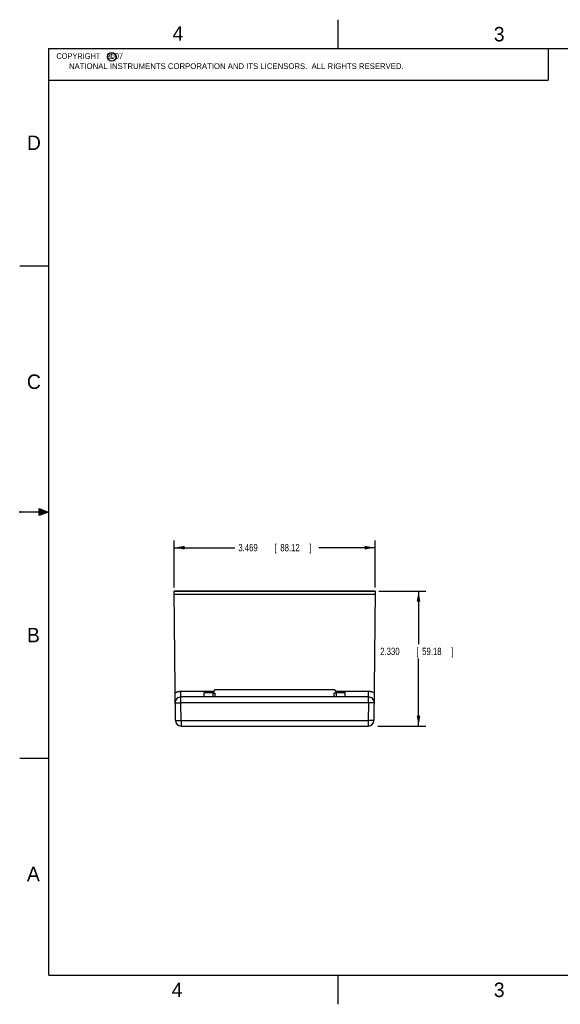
# Model space of a CAD drawing. Header units: inches. Extents: x 0 to 22, y 0 to 17.
# Tile 1 of 30: x 0 to 9.3, y 0 to 17. Entities that reach past the tile are written whole.
import ezdxf

# ---------------------------------------------------------------- set-up
doc = ezdxf.new("R2010")
doc.units = ezdxf.units.IN
doc.header["$LTSCALE"] = 1.21
doc.header["$MEASUREMENT"] = 0
doc.layers.get('0').update_dxf_attribs({"linetype": 'CONTINUOUS'})
doc.layers.add('DIMENSIONS', color=7, linetype='CONTINUOUS')
doc.styles.get("Standard").update_dxf_attribs({"font": 'txt', "width": 0.8})
doc.dimstyles.new('DIMSTYLE_1', dxfattribs={"dimtxt": 0.125, "dimasz": 0.18, "dimexe": 0.18, "dimexo": 0.0625, "dimgap": 0.09, "dimtad": 0, "dimtih": 1, "dimtoh": 1, "dimdec": 3, "dimzin": 4, "dimdsep": 46, "dimtxsty": 'STANDARD', "dimblk": '_FILLED', "dimblk1": '_FILLED', "dimblk2": '_FILLED', "dimcen": 0.09, "dimadec": 0, "dimazin": 0, "dimtp": 0.001, "dimtm": 0.001, "dimtfac": 1, "dimtdec": 3, "dimtofl": 0, "dimtmove": 0, "dimatfit": 3, "dimldrblk": '_FILLED', "dimfxl": 1, "dimtolj": 1, "dimtzin": 4, "dimarcsym": 0})

# ---------------------------------------------------------------- blocks, each defined once
blk = doc.blocks.new('_FILLED')
at = {"color": 0, "linetype": 'BYBLOCK'}
blk.add_solid([(0, 0), (-1, 0.174), (-1, -0.174)], dxfattribs=at)
blk = doc.blocks.new('*D0')
at = {"layer": 'DIMENSIONS', "color": 2, "linetype": 'CONTINUOUS'}
for p, q in [((2.669, 7.196), (2.669, 8.009)), ((6.138, 7.196), (6.138, 8.009)), ((2.669, 7.884), (3.714, 7.884)), ((6.138, 7.884), (5.164, 7.884))]:
    blk.add_line(p, q, dxfattribs=at)
at = {"layer": 'DIMENSIONS', "color": 2, "linetype": 'CONTINUOUS', "xscale": 0.18, "yscale": 0.18, "zscale": 0.18, "rotation": 180}
blk.add_blockref('_FILLED', (2.669, 7.884), dxfattribs=at)
at = {"layer": 'DIMENSIONS', "color": 2, "linetype": 'CONTINUOUS', "xscale": 0.18, "yscale": 0.18, "zscale": 0.18}
blk.add_blockref('_FILLED', (6.138, 7.884), dxfattribs=at)
at = {"layer": 'DIMENSIONS', "color": 2, "linetype": 'CONTINUOUS', "width": 0.8}
for s, p in [('3.469', (3.776, 7.822)), ('[', (4.401, 7.822)), ('88.12', (4.501, 7.822)), (']', (5.001, 7.822))]:
    blk.add_text(s, height=0.125, dxfattribs=at).set_placement(p)
blk = doc.blocks.new('*D1')
at = {"layer": 'DIMENSIONS', "color": 2, "linetype": 'CONTINUOUS'}
for p, q in [((6.201, 7.133), (7.013, 7.133)), ((6.888, 7.133), (6.888, 6.218)), ((6.888, 4.803), (6.888, 5.968)), ((6.183, 4.803), (7.013, 4.803))]:
    blk.add_line(p, q, dxfattribs=at)
at = {"layer": 'DIMENSIONS', "color": 2, "linetype": 'CONTINUOUS', "xscale": 0.18, "yscale": 0.18, "zscale": 0.18}
for p, rotation in [((6.888, 7.133), 90), ((6.888, 4.803), 270)]:
    blk.add_blockref('_FILLED', p, dxfattribs=dict(at, rotation=rotation))
at = {"layer": 'DIMENSIONS', "color": 2, "linetype": 'CONTINUOUS', "width": 0.8}
for s, p in [('2.330', (6.226, 6.031)), ('[', (6.851, 6.031)), ('59.18', (6.951, 6.031)), (']', (7.451, 6.031))]:
    blk.add_text(s, height=0.125, dxfattribs=at).set_placement(p)

msp = doc.modelspace()

# ---------------------------------------------------------------- hatches: boundary and pattern name
at = {"linetype": 'CONTINUOUS'}
msp.add_hatch(color=2, dxfattribs=at).paths.add_polyline_path([(0.3337, 8.5625), (0.49, 8.5), (0.3337, 8.4375)])

# ---------------------------------------------------------------- linework, layer by layer
at = {"color": 2, "linetype": 'CONTINUOUS'}
for p, q in [((5.5, 16.5), (5.5, 17)), ((0.4999, 16.5), (9.1249, 16.5)), ((0.4999, 16.5), (0.4999, 15.9531)), ((9.1249, 16.5), (9.1249, 15.9531)), ((0.4999, 15.9531), (9.1249, 15.9531)), ((0, 12.75), (0.5, 12.75)), ((0, 8.515), (0, 8.485)), ((0.3337, 8.4375), (0.3337, 8.5625)), ((0.3337, 8.5625), (0.49, 8.5)), ((0.49, 8.5), (0, 8.5)), ((0.49, 8.5), (0.3337, 8.4375)), ((0, 4.25), (0.5, 4.25)), ((5.5, 0), (5.5, 0.5))]:
    msp.add_line(p, q, dxfattribs=at)
at = {"color": 7, "linetype": 'CONTINUOUS'}
for p, q in [((2.6884, 4.9024), (2.6689, 7.1341)), ((2.6689, 7.1341), (6.1381, 7.1341)), ((6.1381, 7.1331), (2.6689, 7.1331)), ((6.1376, 7.0742), (2.6694, 7.0742)), ((6.1381, 7.1341), (6.1186, 4.9024)), ((2.7857, 5.2055), (2.7857, 5.4055)), ((2.7857, 5.4055), (3.35, 5.4055)), ((6.0213, 5.3072), (2.7857, 5.3072)), ((3.1885, 5.3072), (3.1885, 5.3712)), ((3.1885, 5.3712), (3.1899, 5.3712)), ((3.1896, 5.3712), (3.1896, 5.3852)), ((3.1899, 5.3712), (3.1899, 5.3852)), ((3.1899, 5.3852), (3.3371, 5.3852)), ((3.1987, 5.3942), (3.3283, 5.3942)), ((3.3371, 5.3712), (3.3371, 5.3852)), ((3.3371, 5.3712), (3.3385, 5.3712)), ((3.3374, 5.3712), (3.3374, 5.3852)), ((3.3385, 5.3072), (3.3385, 5.3712)), ((3.3779, 5.4334), (3.3464, 5.4019)), ((3.3464, 5.4019), (3.3464, 5.3743)), ((3.3464, 5.3743), (3.3779, 5.3743)), ((3.3779, 5.4334), (5.4291, 5.4334)), ((3.3779, 5.3072), (3.3779, 5.3743)), ((5.4291, 5.4334), (5.4606, 5.4019)), ((5.4606, 5.3743), (5.4291, 5.3743)), ((5.4291, 5.3072), (5.4291, 5.3743)), ((5.457, 5.4055), (6.0213, 5.4055)), ((5.4606, 5.4019), (5.4606, 5.3743)), ((5.4685, 5.3712), (5.4699, 5.3712)), ((5.4685, 5.3072), (5.4685, 5.3712)), ((5.4696, 5.3712), (5.4696, 5.3852)), ((5.4699, 5.3852), (5.6171, 5.3852)), ((5.4699, 5.3712), (5.4699, 5.3852)), ((5.4787, 5.3942), (5.6083, 5.3942)), ((5.6171, 5.3712), (5.6171, 5.3852)), ((5.6171, 5.3712), (5.6185, 5.3712)), ((5.6174, 5.3712), (5.6174, 5.3852)), ((5.6185, 5.3072), (5.6185, 5.3712)), ((6.0213, 5.2055), (6.0213, 5.4055)), ((2.7884, 4.9015), (2.7857, 5.2055)), ((6.0213, 5.2055), (2.7857, 5.2055)), ((6.0213, 5.2055), (6.0187, 4.9015)), ((2.7884, 4.9015), (2.7884, 4.8032)), ((2.7884, 4.9015), (6.0187, 4.9015)), ((2.7884, 4.8032), (6.0187, 4.8032)), ((6.0187, 4.9015), (6.0187, 4.8032))]:
    msp.add_line(p, q, dxfattribs=at)
at = {"color": 7, "linetype": 'CONTINUOUS', "const_width": 0.02}
for points in [[(0.5, 16.5), (0.5, 0.5)], [(21.5, 16.5), (0.5, 16.5)], [(0.5, 0.5), (21.5, 0.5)]]:
    msp.add_lwpolyline(points, dxfattribs=at)
at = {"color": 2, "linetype": 'CONTINUOUS'}
msp.add_circle((1.5893, 16.359), 0.0754, dxfattribs=at)
at = {"color": 7, "linetype": 'CONTINUOUS'}
for centre, start, end in [((2.7857, 5.2072), 90, 180.5), ((6.0213, 5.2072), 359.5, 90), ((2.7884, 4.9032), 180.5, 270), ((6.0187, 4.9032), 270, 359.5)]:
    msp.add_arc(centre, 0.1, start, end, dxfattribs=at)
for points, knots in [([(2.6842, 5.3778), (2.6876, 5.3798), (2.6945, 5.3836), (2.7051, 5.3886), (2.7161, 5.3931), (2.7274, 5.3969), (2.7389, 5.4), (2.7505, 5.4025), (2.7622, 5.4042), (2.774, 5.4053), (2.7818, 5.4055), (2.7857, 5.4055)], [0, 0, 0, 0, 0.1099021, 0.2207079, 0.3321621, 0.4440052, 0.5559769, 0.6678199, 0.7792787, 0.8900957, 1, 1, 1, 1]), ([(3.1987, 5.3942), (3.1977, 5.3933), (3.1957, 5.3913), (3.1927, 5.3883), (3.1907, 5.3864), (3.1897, 5.3854)], [0, 0, 0, 0, 0.3285732, 0.6677414, 1, 1, 1, 1]), ([(3.1899, 5.3852), (3.191, 5.3863), (3.193, 5.3883), (3.1961, 5.3913), (3.1981, 5.3933), (3.1991, 5.3942)], [0, 0, 0, 0, 0.3444738, 0.6777866, 1, 1, 1, 1]), ([(3.3279, 5.3942), (3.3289, 5.3933), (3.3309, 5.3913), (3.334, 5.3883), (3.3361, 5.3863), (3.3371, 5.3852)], [0, 0, 0, 0, 0.3218821, 0.6551885, 1, 1, 1, 1]), ([(3.3373, 5.3854), (3.3363, 5.3864), (3.3343, 5.3883), (3.3313, 5.3913), (3.3293, 5.3933), (3.3283, 5.3942)], [0, 0, 0, 0, 0.3319427, 0.671116, 1, 1, 1, 1]), ([(5.4787, 5.3942), (5.4777, 5.3933), (5.4757, 5.3913), (5.4727, 5.3883), (5.4707, 5.3864), (5.4697, 5.3854)], [0, 0, 0, 0, 0.3285732, 0.6677414, 1, 1, 1, 1]), ([(5.4699, 5.3852), (5.471, 5.3863), (5.473, 5.3883), (5.4761, 5.3913), (5.4781, 5.3933), (5.4791, 5.3942)], [0, 0, 0, 0, 0.3444738, 0.6777866, 1, 1, 1, 1]), ([(5.6079, 5.3942), (5.6089, 5.3933), (5.6109, 5.3913), (5.614, 5.3883), (5.6161, 5.3863), (5.6171, 5.3852)], [0, 0, 0, 0, 0.3218821, 0.6551885, 1, 1, 1, 1]), ([(5.6173, 5.3854), (5.6163, 5.3864), (5.6143, 5.3883), (5.6113, 5.3913), (5.6093, 5.3933), (5.6083, 5.3942)], [0, 0, 0, 0, 0.3319427, 0.671116, 1, 1, 1, 1]), ([(6.0213, 5.4055), (6.0252, 5.4055), (6.033, 5.4053), (6.0448, 5.4042), (6.0565, 5.4025), (6.0682, 5.4), (6.0797, 5.3969), (6.0909, 5.3931), (6.1019, 5.3886), (6.1126, 5.3836), (6.1194, 5.3798), (6.1228, 5.3778)], [0, 0, 0, 0, 0.1099041, 0.2207209, 0.3321796, 0.4440226, 0.5559943, 0.6678374, 0.7792917, 0.8900977, 1, 1, 1, 1]), ([(2.6857, 5.2064), (2.6857, 5.2063), (2.6863, 5.2062), (2.687, 5.2061), (2.6884, 5.206), (2.6903, 5.2059), (2.6928, 5.2058), (2.6958, 5.2057), (2.6993, 5.2056), (2.7033, 5.2055), (2.7077, 5.2055), (2.7126, 5.2054), (2.7178, 5.2054), (2.7235, 5.2053), (2.7295, 5.2053), (2.7358, 5.2053), (2.7424, 5.2053), (2.7493, 5.2053), (2.7563, 5.2053), (2.7635, 5.2053), (2.7708, 5.2054), (2.7783, 5.2054), (2.7832, 5.2055), (2.7857, 5.2055)], [0, 0, 0, 0, 0.0030834, 0.0115505, 0.0255031, 0.0448862, 0.0695994, 0.0995083, 0.1344475, 0.1742232, 0.2186136, 0.2673712, 0.320224, 0.3768766, 0.4370127, 0.5002962, 0.5663736, 0.6348755, 0.705419, 0.77761, 0.851045, 0.9253133, 1, 1, 1, 1]), ([(6.1213, 5.2064), (6.1213, 5.2063), (6.1207, 5.2062), (6.1201, 5.2061), (6.1186, 5.206), (6.1167, 5.2059), (6.1142, 5.2058), (6.1113, 5.2057), (6.1078, 5.2056), (6.1038, 5.2055), (6.0994, 5.2055), (6.0945, 5.2054), (6.0892, 5.2054), (6.0836, 5.2053), (6.0776, 5.2053), (6.0712, 5.2053), (6.0646, 5.2053), (6.0578, 5.2053), (6.0507, 5.2053), (6.0435, 5.2053), (6.0362, 5.2054), (6.0288, 5.2054), (6.0238, 5.2055), (6.0213, 5.2055)], [0, 0, 0, 0, 0.0030509, 0.0114249, 0.0252562, 0.0445357, 0.0691931, 0.0990807, 0.1339826, 0.1737147, 0.2180759, 0.2668222, 0.3196868, 0.376369, 0.4365373, 0.4998571, 0.5659793, 0.6345354, 0.7051413, 0.7774002, 0.8509059, 0.9252452, 1, 1, 1, 1]), ([(2.6884, 4.9024), (2.6884, 4.9023), (2.6889, 4.9022), (2.6896, 4.9021), (2.6911, 4.902), (2.693, 4.9019), (2.6954, 4.9018), (2.6984, 4.9017), (2.7019, 4.9016), (2.7059, 4.9015), (2.7103, 4.9015), (2.7152, 4.9014), (2.7204, 4.9014), (2.7261, 4.9013), (2.7321, 4.9013), (2.7384, 4.9013), (2.745, 4.9013), (2.7519, 4.9013), (2.7589, 4.9013), (2.7661, 4.9013), (2.7735, 4.9014), (2.7809, 4.9014), (2.7859, 4.9015), (2.7884, 4.9015)], [0, 0, 0, 0, 0.0030527, 0.0114309, 0.0252667, 0.0445497, 0.069209, 0.0990973, 0.1340008, 0.1737338, 0.2180944, 0.2668407, 0.3197049, 0.3763859, 0.4365531, 0.4998716, 0.5659918, 0.6345457, 0.7051491, 0.7774056, 0.8509091, 0.9252465, 1, 1, 1, 1]), ([(6.1186, 4.9024), (6.1186, 4.9023), (6.1181, 4.9022), (6.1174, 4.9021), (6.1159, 4.902), (6.114, 4.9019), (6.1115, 4.9018), (6.1086, 4.9017), (6.1051, 4.9016), (6.1011, 4.9015), (6.0966, 4.9015), (6.0918, 4.9014), (6.0865, 4.9014), (6.0808, 4.9013), (6.0748, 4.9013), (6.0685, 4.9013), (6.0619, 4.9013), (6.055, 4.9013), (6.048, 4.9013), (6.0408, 4.9013), (6.0335, 4.9014), (6.0261, 4.9014), (6.0211, 4.9015), (6.0187, 4.9015)], [0, 0, 0, 0, 0.0030883, 0.0115705, 0.0255486, 0.0449674, 0.0697256, 0.0996874, 0.1346864, 0.1745285, 0.2189948, 0.2678405, 0.320781, 0.3775109, 0.437713, 0.5010517, 0.5672068, 0.6358473, 0.7064852, 0.7786231, 0.8518219, 0.925713, 1, 1, 1, 1])]:
    msp.add_open_spline(points, degree=3, knots=knots, dxfattribs=at)
for points in [[(3.1897, 5.3854), (3.1897, 5.3853), (3.1896, 5.3853), (3.1896, 5.3852)], [(3.3374, 5.3852), (3.3374, 5.3853), (3.3373, 5.3853), (3.3373, 5.3854)], [(5.4697, 5.3854), (5.4697, 5.3853), (5.4696, 5.3853), (5.4696, 5.3852)], [(5.6174, 5.3852), (5.6174, 5.3853), (5.6173, 5.3853), (5.6173, 5.3854)]]:
    msp.add_open_spline(points, degree=3, dxfattribs=at)

# ---------------------------------------------------------------- texts
at = {"color": 2, "linetype": 'CONTINUOUS'}
for s, height, p in [('4', 0.25, (2.64, 16.6369)), ('3', 0.25, (8.1875, 16.625)), ('c', 0.1, (1.5463, 16.328)), ('NATIONAL INSTRUMENTS CORPORATION AND ITS LICENSORS.  ALL RIGHTS RESERVED.', 0.1, (0.851, 16.1482)), ('D', 0.25, (0.125, 14.75)), ('C', 0.25, (0.125, 10.625)), ('B', 0.25, (0.125, 6.25)), ('A', 0.25, (0.125, 2.125)), ('4', 0.25, (2.625, 0.125)), ('3', 0.25, (8.1875, 0.125))]:
    msp.add_text(s, height=height, dxfattribs=at).set_placement(p)
at = {"color": 2, "linetype": 'CONTINUOUS', "insert": (0.5624, 16.4219), "char_height": 0.1, "width": 1.44, "attachment_point": 1}
msp.add_mtext('  COPYRIGHT   2007', dxfattribs=at)

# ---------------------------------------------------------------- dimensions: what is measured, and where the dimension line sits
at = {"layer": 'DIMENSIONS', "color": 2, "linetype": 'CONTINUOUS'}
for base, p1, p2, angle, picture, middle in [((2.6689, 7.8841), (6.1381, 7.1956), (2.6689, 7.1956), 180, '*D0', (4.4387, 7.8841)), ((6.8881, 4.8032), (6.2006, 7.1331), (6.1831, 4.8032), 270, '*D1', (6.8881, 6.0932))]:
    dim = msp.add_linear_dim(base=base, p1=p1, p2=p2, angle=angle, dimstyle='DIMSTYLE_1', dxfattribs=at)
    dim.commit()
    dim.dimension.update_dxf_attribs({"geometry": picture, "text_midpoint": middle, "dimtype": 160})

doc.saveas('drawing.dxf')
